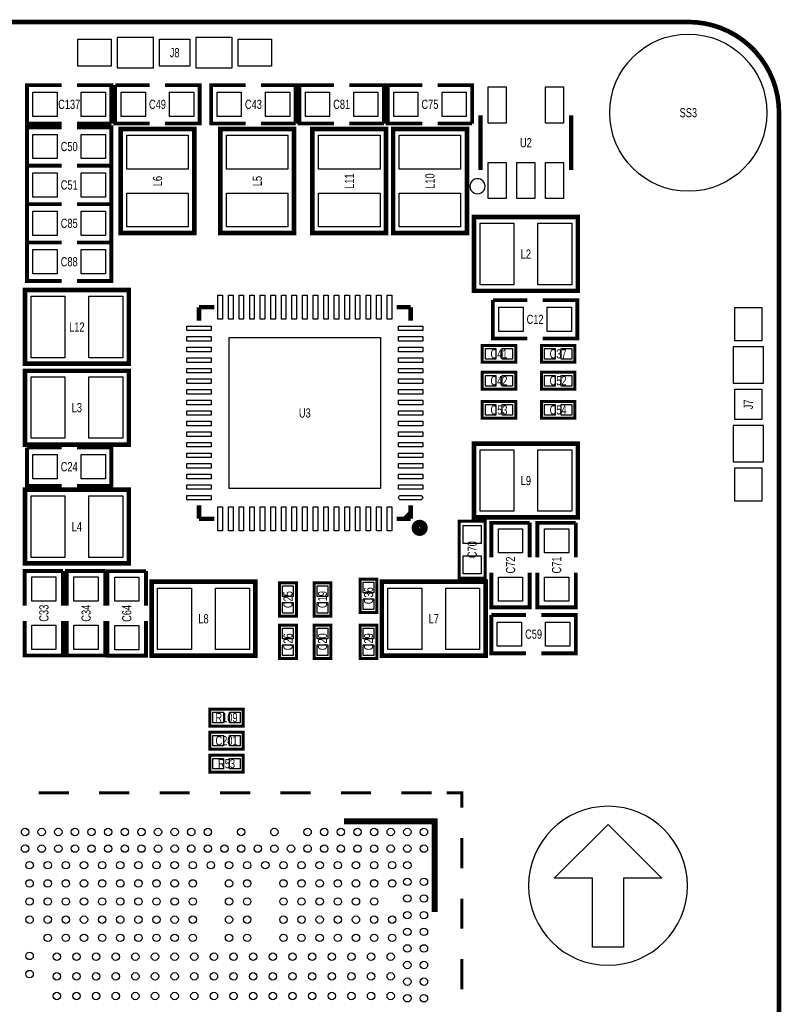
# Model space of a CAD drawing. Extents: x -0.1 to 40.1, y -0.1 to 62.1.
# Tile 3 of 3: x 14.9 to 40.1, y 29.5 to 62.1. Entities that reach past the tile are written whole.
import ezdxf
from ezdxf.enums import TextEntityAlignment as Align

# ---------------------------------------------------------------- set-up
doc = ezdxf.new("R2010")
doc.units = 0
doc.layers.add('DXF', color=2, linetype='CONTINUOUS')

msp = doc.modelspace()

# ---------------------------------------------------------------- linework, layer by layer
at = {"layer": 'DXF'}
for points, const_width in [([(36.999926, 61.999876), (2.999994, 61.999876, 0.414214), (0, 58.999882), (0, 2.999994, 0.414214), (2.999994, 0), (36.999926, 0, 0.414214), (39.99992, 2.999994), (39.99992, 58.999882, 0.414214), (36.999926, 61.999876)], 0.1524), ([(28.249194, 45.266204, 1.000036), (27.966416, 45.266178, 0.999964), (28.249194, 45.266204)], 0.249936)]:
    msp.add_lwpolyline(points, format="xyb", dxfattribs=dict(at, const_width=const_width))
for points in [[(16.799941, 60.534118), (16.799941, 61.434116), (17.899939, 61.434116), (17.899939, 60.534118)], [(18.099964, 61.484129), (18.099964, 60.484131), (19.299961, 60.484131), (19.299961, 61.484129)], [(19.499961, 60.534118), (19.499961, 61.434116), (20.499959, 61.434116), (20.499959, 60.534118)], [(20.699959, 61.484129), (20.699959, 60.484131), (21.899956, 60.484131), (21.899956, 61.484129)], [(22.099956, 60.534118), (22.099956, 61.434116), (23.199954, 61.434116), (23.199954, 60.534118)], [(16.10995, 59.677046), (16.10995, 58.876946), (15.30985, 58.876946), (15.30985, 59.677046)], [(17.71015, 59.677046), (17.71015, 58.876946), (16.91005, 58.876946), (16.91005, 59.677046)], [(18.23085, 58.876946), (18.23085, 59.677046), (19.03095, 59.677046), (19.03095, 58.876946)], [(19.83105, 58.876946), (19.83105, 59.677046), (20.63115, 59.677046), (20.63115, 58.876946)], [(22.20595, 59.677046), (22.20595, 58.876946), (21.40585, 58.876946), (21.40585, 59.677046)], [(23.80615, 59.677046), (23.80615, 58.876946), (23.00605, 58.876946), (23.00605, 59.677046)], [(25.12695, 59.677046), (25.12695, 58.876946), (24.32685, 58.876946), (24.32685, 59.677046)], [(26.72715, 59.677046), (26.72715, 58.876946), (25.92705, 58.876946), (25.92705, 59.677046)], [(28.04795, 59.677046), (28.04795, 58.876946), (27.24785, 58.876946), (27.24785, 59.677046)], [(29.64815, 59.677046), (29.64815, 58.876946), (28.84805, 58.876946), (28.84805, 59.677046)], [(30.373295, 58.657541), (30.373295, 59.856446), (30.972684, 59.856446), (30.972684, 58.657541)], [(32.273316, 58.657541), (32.273316, 59.856446), (32.872705, 59.856446), (32.872705, 58.657541)], [(16.10995, 58.280046), (16.10995, 57.479946), (15.30985, 57.479946), (15.30985, 58.280046)], [(17.71015, 58.280046), (17.71015, 57.479946), (16.91005, 57.479946), (16.91005, 58.280046)], [(20.447, 57.137046), (18.415, 57.137046), (18.415, 58.254646), (20.447, 58.254646)], [(21.717, 58.254646), (23.749, 58.254646), (23.749, 57.137046), (21.717, 57.137046)], [(24.765, 58.254646), (26.797, 58.254646), (26.797, 57.137046), (24.765, 57.137046)], [(29.464, 57.137046), (27.432, 57.137046), (27.432, 58.254646), (29.464, 58.254646)], [(30.373295, 56.15752), (30.373295, 57.356426), (30.972684, 57.356426), (30.972684, 56.15752)], [(31.323305, 56.15752), (31.323305, 57.356426), (31.922695, 57.356426), (31.922695, 56.15752)], [(32.273316, 56.15752), (32.273316, 57.356426), (32.872705, 57.356426), (32.872705, 56.15752)], [(16.10995, 57.010046), (16.10995, 56.209946), (15.30985, 56.209946), (15.30985, 57.010046)], [(17.71015, 57.010046), (17.71015, 56.209946), (16.91005, 56.209946), (16.91005, 57.010046)], [(20.447, 55.219346), (18.415, 55.219346), (18.415, 56.336946), (20.447, 56.336946)], [(21.717, 56.336946), (23.749, 56.336946), (23.749, 55.219346), (21.717, 55.219346)], [(24.765, 56.336946), (26.797, 56.336946), (26.797, 55.219346), (24.765, 55.219346)], [(29.464, 55.219346), (27.432, 55.219346), (27.432, 56.336946), (29.464, 56.336946)], [(15.30985, 54.939946), (15.30985, 55.740046), (16.10995, 55.740046), (16.10995, 54.939946)], [(16.91005, 54.939946), (16.91005, 55.740046), (17.71015, 55.740046), (17.71015, 54.939946)], [(31.22295, 55.339996), (31.22295, 53.307996), (30.10535, 53.307996), (30.10535, 55.339996)], [(33.14065, 55.339996), (33.14065, 53.307996), (32.02305, 53.307996), (32.02305, 55.339996)], [(15.30985, 53.669946), (15.30985, 54.470046), (16.10995, 54.470046), (16.10995, 53.669946)], [(16.91005, 53.669946), (16.91005, 54.470046), (17.71015, 54.470046), (17.71015, 53.669946)], [(16.36395, 52.926996), (16.36395, 50.894996), (15.24635, 50.894996), (15.24635, 52.926996)], [(18.28165, 52.926996), (18.28165, 50.894996), (17.16405, 50.894996), (17.16405, 52.926996)], [(21.582634, 52.966366), (21.582634, 52.166266), (21.432774, 52.166266), (21.432774, 52.966366)], [(21.932646, 52.966366), (21.932646, 52.166266), (21.782786, 52.166266), (21.782786, 52.966366)], [(22.282658, 52.966366), (22.282658, 52.166266), (22.132798, 52.166266), (22.132798, 52.966366)], [(22.63267, 52.966366), (22.63267, 52.166266), (22.48281, 52.166266), (22.48281, 52.966366)], [(22.982682, 52.966366), (22.982682, 52.166266), (22.832822, 52.166266), (22.832822, 52.966366)], [(23.332694, 52.966366), (23.332694, 52.166266), (23.182834, 52.166266), (23.182834, 52.966366)], [(23.682706, 52.966366), (23.682706, 52.166266), (23.532846, 52.166266), (23.532846, 52.966366)], [(24.032718, 52.966366), (24.032718, 52.166266), (23.882858, 52.166266), (23.882858, 52.966366)], [(24.38273, 52.966366), (24.38273, 52.166266), (24.23287, 52.166266), (24.23287, 52.966366)], [(24.732742, 52.966366), (24.732742, 52.166266), (24.582882, 52.166266), (24.582882, 52.966366)], [(25.082754, 52.966366), (25.082754, 52.166266), (24.932894, 52.166266), (24.932894, 52.966366)], [(25.432766, 52.966366), (25.432766, 52.166266), (25.282906, 52.166266), (25.282906, 52.966366)], [(25.782778, 52.966366), (25.782778, 52.166266), (25.632918, 52.166266), (25.632918, 52.966366)], [(26.13279, 52.966366), (26.13279, 52.166266), (25.98293, 52.166266), (25.98293, 52.966366)], [(26.482802, 52.966366), (26.482802, 52.166266), (26.332942, 52.166266), (26.332942, 52.966366)], [(26.832814, 52.966366), (26.832814, 52.166266), (26.682954, 52.166266), (26.682954, 52.966366)], [(27.182826, 52.966366), (27.182826, 52.166266), (27.032966, 52.166266), (27.032966, 52.966366)], [(30.72765, 51.764946), (30.72765, 52.565046), (31.52775, 52.565046), (31.52775, 51.764946)], [(32.32785, 51.764946), (32.32785, 52.565046), (33.12795, 52.565046), (33.12795, 51.764946)], [(39.433919, 51.450126), (38.533921, 51.450126), (38.533921, 52.550124), (39.433919, 52.550124)], [(21.20773, 51.941222), (21.20773, 51.791362), (20.40763, 51.791362), (20.40763, 51.941222)], [(28.20797, 51.941222), (28.20797, 51.791362), (27.40787, 51.791362), (27.40787, 51.941222)], [(21.20773, 51.59121), (21.20773, 51.44135), (20.40763, 51.44135), (20.40763, 51.59121)], [(26.807795, 51.566191), (26.807795, 46.566201), (21.807805, 46.566201), (21.807805, 51.566191)], [(28.20797, 51.59121), (28.20797, 51.44135), (27.40787, 51.44135), (27.40787, 51.59121)], [(21.20773, 51.241198), (21.20773, 51.091338), (20.40763, 51.091338), (20.40763, 51.241198)], [(28.20797, 51.241198), (28.20797, 51.091338), (27.40787, 51.091338), (27.40787, 51.241198)], [(30.283887, 50.84699), (30.283887, 51.197002), (30.633899, 51.197002), (30.633899, 50.84699)], [(30.834101, 50.84699), (30.834101, 51.197002), (31.184113, 51.197002), (31.184113, 50.84699)], [(32.239687, 50.84699), (32.239687, 51.197002), (32.589699, 51.197002), (32.589699, 50.84699)], [(32.789901, 50.84699), (32.789901, 51.197002), (33.139913, 51.197002), (33.139913, 50.84699)], [(38.483921, 50.050116), (39.483919, 50.050116), (39.483919, 51.250113), (38.483921, 51.250113)], [(21.20773, 50.891186), (21.20773, 50.741326), (20.40763, 50.741326), (20.40763, 50.891186)], [(28.20797, 50.891186), (28.20797, 50.741326), (27.40787, 50.741326), (27.40787, 50.891186)], [(21.20773, 50.541174), (21.20773, 50.391314), (20.40763, 50.391314), (20.40763, 50.541174)], [(28.20797, 50.541174), (28.20797, 50.391314), (27.40787, 50.391314), (27.40787, 50.541174)], [(15.24635, 48.227996), (15.24635, 50.259996), (16.36395, 50.259996), (16.36395, 48.227996)], [(17.16405, 48.227996), (17.16405, 50.259996), (18.28165, 50.259996), (18.28165, 48.227996)], [(21.20773, 50.191162), (21.20773, 50.041302), (20.40763, 50.041302), (20.40763, 50.191162)], [(28.20797, 50.191162), (28.20797, 50.041302), (27.40787, 50.041302), (27.40787, 50.191162)], [(30.283887, 49.95799), (30.283887, 50.308002), (30.633899, 50.308002), (30.633899, 49.95799)], [(30.834101, 49.95799), (30.834101, 50.308002), (31.184113, 50.308002), (31.184113, 49.95799)], [(32.239687, 49.95799), (32.239687, 50.308002), (32.589699, 50.308002), (32.589699, 49.95799)], [(32.789901, 49.95799), (32.789901, 50.308002), (33.139913, 50.308002), (33.139913, 49.95799)], [(21.20773, 49.84115), (21.20773, 49.69129), (20.40763, 49.69129), (20.40763, 49.84115)], [(28.20797, 49.84115), (28.20797, 49.69129), (27.40787, 49.69129), (27.40787, 49.84115)], [(39.433919, 48.850118), (38.533921, 48.850118), (38.533921, 49.850116), (39.433919, 49.850116)], [(21.20773, 49.491138), (21.20773, 49.341278), (20.40763, 49.341278), (20.40763, 49.491138)], [(28.20797, 49.491138), (28.20797, 49.341278), (27.40787, 49.341278), (27.40787, 49.491138)], [(30.283887, 48.99279), (30.283887, 49.342802), (30.633899, 49.342802), (30.633899, 48.99279)], [(30.834101, 48.99279), (30.834101, 49.342802), (31.184113, 49.342802), (31.184113, 48.99279)], [(32.239687, 48.99279), (32.239687, 49.342802), (32.589699, 49.342802), (32.589699, 48.99279)], [(32.789901, 48.99279), (32.789901, 49.342802), (33.139913, 49.342802), (33.139913, 48.99279)], [(21.20773, 49.141126), (21.20773, 48.991266), (20.40763, 48.991266), (20.40763, 49.141126)], [(28.20797, 49.141126), (28.20797, 48.991266), (27.40787, 48.991266), (27.40787, 49.141126)], [(21.20773, 48.791114), (21.20773, 48.641254), (20.40763, 48.641254), (20.40763, 48.791114)], [(28.20797, 48.791114), (28.20797, 48.641254), (27.40787, 48.641254), (27.40787, 48.791114)], [(38.483921, 47.450121), (39.483919, 47.450121), (39.483919, 48.650119), (38.483921, 48.650119)], [(21.20773, 48.441102), (21.20773, 48.291242), (20.40763, 48.291242), (20.40763, 48.441102)], [(28.20797, 48.441102), (28.20797, 48.291242), (27.40787, 48.291242), (27.40787, 48.441102)], [(21.20773, 48.09109), (21.20773, 47.94123), (20.40763, 47.94123), (20.40763, 48.09109)], [(28.20797, 48.09109), (28.20797, 47.94123), (27.40787, 47.94123), (27.40787, 48.09109)], [(15.30985, 46.888146), (15.30985, 47.688246), (16.10995, 47.688246), (16.10995, 46.888146)], [(16.91005, 46.888146), (16.91005, 47.688246), (17.71015, 47.688246), (17.71015, 46.888146)], [(21.20773, 47.741078), (21.20773, 47.591218), (20.40763, 47.591218), (20.40763, 47.741078)], [(28.20797, 47.741078), (28.20797, 47.591218), (27.40787, 47.591218), (27.40787, 47.741078)], [(31.22295, 47.846996), (31.22295, 45.814996), (30.10535, 45.814996), (30.10535, 47.846996)], [(33.14065, 47.846996), (33.14065, 45.814996), (32.02305, 45.814996), (32.02305, 47.846996)], [(21.20773, 47.391066), (21.20773, 47.241206), (20.40763, 47.241206), (20.40763, 47.391066)], [(28.20797, 47.391066), (28.20797, 47.241206), (27.40787, 47.241206), (27.40787, 47.391066)], [(39.433919, 46.150111), (38.533921, 46.150111), (38.533921, 47.250109), (39.433919, 47.250109)], [(21.20773, 47.041054), (21.20773, 46.891194), (20.40763, 46.891194), (20.40763, 47.041054)], [(28.20797, 47.041054), (28.20797, 46.891194), (27.40787, 46.891194), (27.40787, 47.041054)], [(21.20773, 46.691042), (21.20773, 46.541182), (20.40763, 46.541182), (20.40763, 46.691042)], [(28.20797, 46.691042), (28.20797, 46.541182), (27.40787, 46.541182), (27.40787, 46.691042)], [(16.36395, 46.322996), (16.36395, 44.290996), (15.24635, 44.290996), (15.24635, 46.322996)], [(18.28165, 46.322996), (18.28165, 44.290996), (17.16405, 44.290996), (17.16405, 46.322996)], [(21.20773, 46.34103), (21.20773, 46.19117), (20.40763, 46.19117), (20.40763, 46.34103)], [(21.582634, 45.966126), (21.582634, 45.166026), (21.432774, 45.166026), (21.432774, 45.966126)], [(21.932646, 45.966126), (21.932646, 45.166026), (21.782786, 45.166026), (21.782786, 45.966126)], [(22.282658, 45.966126), (22.282658, 45.166026), (22.132798, 45.166026), (22.132798, 45.966126)], [(22.63267, 45.966126), (22.63267, 45.166026), (22.48281, 45.166026), (22.48281, 45.966126)], [(22.982682, 45.966126), (22.982682, 45.166026), (22.832822, 45.166026), (22.832822, 45.966126)], [(23.332694, 45.966126), (23.332694, 45.166026), (23.182834, 45.166026), (23.182834, 45.966126)], [(23.682706, 45.966126), (23.682706, 45.166026), (23.532846, 45.166026), (23.532846, 45.966126)], [(24.032718, 45.966126), (24.032718, 45.166026), (23.882858, 45.166026), (23.882858, 45.966126)], [(24.38273, 45.966126), (24.38273, 45.166026), (24.23287, 45.166026), (24.23287, 45.966126)], [(24.732742, 45.966126), (24.732742, 45.166026), (24.582882, 45.166026), (24.582882, 45.966126)], [(25.082754, 45.966126), (25.082754, 45.166026), (24.932894, 45.166026), (24.932894, 45.966126)], [(25.432766, 45.966126), (25.432766, 45.166026), (25.282906, 45.166026), (25.282906, 45.966126)], [(25.782778, 45.966126), (25.782778, 45.166026), (25.632918, 45.166026), (25.632918, 45.966126)], [(26.13279, 45.966126), (26.13279, 45.166026), (25.98293, 45.166026), (25.98293, 45.966126)], [(26.482802, 45.966126), (26.482802, 45.166026), (26.332942, 45.166026), (26.332942, 45.966126)], [(26.832814, 45.966126), (26.832814, 45.166026), (26.682954, 45.166026), (26.682954, 45.966126)], [(27.182826, 45.966126), (27.182826, 45.166026), (27.032966, 45.166026), (27.032966, 45.966126)], [(29.545305, 45.344563), (30.144695, 45.344563), (30.144695, 44.745173), (29.545305, 44.745173)], [(30.71495, 45.237146), (31.51505, 45.237146), (31.51505, 44.437046), (30.71495, 44.437046)], [(32.23895, 45.237146), (33.03905, 45.237146), (33.03905, 44.437046), (32.23895, 44.437046)], [(29.545305, 44.344819), (30.144695, 44.344819), (30.144695, 43.745429), (29.545305, 43.745429)], [(15.27175, 43.64355), (16.07185, 43.64355), (16.07185, 42.84345), (15.27175, 42.84345)], [(16.66875, 43.64355), (17.46885, 43.64355), (17.46885, 42.84345), (16.66875, 42.84345)], [(18.01495, 43.636946), (18.81505, 43.636946), (18.81505, 42.836846), (18.01495, 42.836846)], [(23.573994, 43.344109), (23.924006, 43.344109), (23.924006, 42.994097), (23.573994, 42.994097)], [(24.716994, 43.344109), (25.067006, 43.344109), (25.067006, 42.994097), (24.716994, 42.994097)], [(26.240994, 43.471109), (26.591006, 43.471109), (26.591006, 43.121097), (26.240994, 43.121097)], [(30.71495, 43.636946), (31.51505, 43.636946), (31.51505, 42.836846), (30.71495, 42.836846)], [(32.23895, 43.636946), (33.03905, 43.636946), (33.03905, 42.836846), (32.23895, 42.836846)], [(20.55495, 43.274996), (20.55495, 41.242996), (19.43735, 41.242996), (19.43735, 43.274996)], [(22.47265, 43.274996), (22.47265, 41.242996), (21.35505, 41.242996), (21.35505, 43.274996)], [(28.17495, 43.274996), (28.17495, 41.242996), (27.05735, 41.242996), (27.05735, 43.274996)], [(30.09265, 43.274996), (30.09265, 41.242996), (28.97505, 41.242996), (28.97505, 43.274996)], [(23.573994, 42.793895), (23.924006, 42.793895), (23.924006, 42.443883), (23.573994, 42.443883)], [(24.716994, 42.793895), (25.067006, 42.793895), (25.067006, 42.443883), (24.716994, 42.443883)], [(26.240994, 42.920895), (26.591006, 42.920895), (26.591006, 42.570883), (26.240994, 42.570883)], [(15.27175, 42.04335), (16.07185, 42.04335), (16.07185, 41.24325), (15.27175, 41.24325)], [(16.66875, 42.04335), (17.46885, 42.04335), (17.46885, 41.24325), (16.66875, 41.24325)], [(18.01495, 42.036746), (18.81505, 42.036746), (18.81505, 41.236646), (18.01495, 41.236646)], [(30.67685, 41.350946), (30.67685, 42.151046), (31.47695, 42.151046), (31.47695, 41.350946)], [(32.27705, 41.350946), (32.27705, 42.151046), (33.07715, 42.151046), (33.07715, 41.350946)], [(23.573994, 41.947109), (23.924006, 41.947109), (23.924006, 41.597097), (23.573994, 41.597097)], [(24.716994, 41.947109), (25.067006, 41.947109), (25.067006, 41.597097), (24.716994, 41.597097)], [(26.240994, 41.947109), (26.591006, 41.947109), (26.591006, 41.597097), (26.240994, 41.597097)], [(23.573994, 41.396895), (23.924006, 41.396895), (23.924006, 41.046883), (23.573994, 41.046883)], [(24.716994, 41.396895), (25.067006, 41.396895), (25.067006, 41.046883), (24.716994, 41.046883)], [(26.240994, 41.396895), (26.591006, 41.396895), (26.591006, 41.046883), (26.240994, 41.046883)], [(21.616391, 39.164514), (21.616391, 38.814502), (21.266379, 38.814502), (21.266379, 39.164514)], [(22.166605, 39.164514), (22.166605, 38.814502), (21.816593, 38.814502), (21.816593, 39.164514)], [(21.616391, 38.402514), (21.616391, 38.052502), (21.266379, 38.052502), (21.266379, 38.402514)], [(22.166605, 38.402514), (22.166605, 38.052502), (21.816593, 38.052502), (21.816593, 38.402514)], [(21.616391, 37.640514), (21.616391, 37.290502), (21.266379, 37.290502), (21.266379, 37.640514)], [(22.166605, 37.640514), (22.166605, 37.290502), (21.816593, 37.290502), (21.816593, 37.640514)], [(34.8488, 31.3944), (33.8328, 31.3944), (33.8328, 33.6804), (32.5628, 33.6804), (34.3408, 35.4584), (36.1188, 33.6804), (34.8488, 33.6804)]]:
    msp.add_lwpolyline(points, close=True, dxfattribs=at)
for points, const_width in [([(16.256, 58.641996), (15.113, 58.641996), (15.113, 59.911996), (16.256, 59.911996)], 0.127), ([(16.764, 59.911996), (17.907, 59.911996), (17.907, 58.641996)], 0.127), ([(19.177, 58.641996), (18.034, 58.641996), (18.034, 59.911996)], 0.127), ([(18.034, 59.911996), (19.177, 59.911996)], 0.127), ([(19.685, 59.911996), (20.828, 59.911996), (20.828, 58.641996), (19.685, 58.641996)], 0.127), ([(22.352, 58.641996), (21.209, 58.641996), (21.209, 59.911996), (22.352, 59.911996)], 0.127), ([(22.86, 59.911996), (24.003, 59.911996), (24.003, 58.641996)], 0.127), ([(25.273, 58.641996), (24.13, 58.641996), (24.13, 59.911996), (25.273, 59.911996)], 0.127), ([(25.781, 59.911996), (26.924, 59.911996), (26.924, 58.641996)], 0.127), ([(28.194, 58.641996), (27.051, 58.641996), (27.051, 59.911996), (28.194, 59.911996)], 0.127), ([(28.702, 59.911996), (29.845, 59.911996), (29.845, 58.641996)], 0.127), ([(30.123003, 57.106998), (30.123003, 58.906994)], 0.150012), ([(33.122997, 58.906994), (33.122997, 57.106998)], 0.150012), ([(17.907, 58.641996), (16.764, 58.641996)], 0.127), ([(24.003, 58.641996), (22.86, 58.641996)], 0.127), ([(26.924, 58.641996), (25.781, 58.641996)], 0.127), ([(29.845, 58.641996), (28.702, 58.641996)], 0.127), ([(16.256, 57.244996), (15.113, 57.244996), (15.113, 58.514996), (16.256, 58.514996)], 0.127), ([(16.764, 58.514996), (17.907, 58.514996), (17.907, 57.244996)], 0.127), ([(20.65401, 55.018178), (20.65401, 58.455814), (18.213832, 58.455814), (18.213832, 55.017924), (20.65401, 55.017924), (20.65401, 55.018178)], 0.1524), ([(21.50999, 58.455814), (21.50999, 55.018178), (23.950168, 55.018178), (23.950168, 58.456068), (21.50999, 58.456068), (21.50999, 58.455814)], 0.1524), ([(24.55799, 58.455814), (24.55799, 55.018178), (26.998168, 55.018178), (26.998168, 58.456068), (24.55799, 58.456068), (24.55799, 58.455814)], 0.1524), ([(29.67101, 55.018178), (29.67101, 58.455814), (27.230832, 58.455814), (27.230832, 55.017924), (29.67101, 55.017924), (29.67101, 55.018178)], 0.1524), ([(16.256, 55.974996), (15.113, 55.974996), (15.113, 57.244996), (16.256, 57.244996)], 0.127), ([(16.764, 57.244996), (17.907, 57.244996), (17.907, 55.974996)], 0.127), ([(17.907, 57.244996), (16.764, 57.244996)], 0.127), ([(16.256, 54.704996), (15.113, 54.704996), (15.113, 55.974996)], 0.127), ([(15.113, 55.974996), (16.256, 55.974996)], 0.127), ([(16.764, 55.974996), (17.907, 55.974996), (17.907, 54.704996), (16.764, 54.704996)], 0.127), ([(17.907, 55.974996), (16.764, 55.974996)], 0.127), ([(33.341818, 55.547006), (29.904182, 55.547006), (29.904182, 53.106828), (33.342072, 53.106828), (33.342072, 55.547006), (33.341818, 55.547006)], 0.1524), ([(16.256, 53.434996), (15.113, 53.434996), (15.113, 54.704996)], 0.127), ([(15.113, 54.704996), (16.256, 54.704996)], 0.127), ([(16.764, 54.704996), (17.907, 54.704996), (17.907, 53.434996), (16.764, 53.434996)], 0.127), ([(18.482818, 53.134006), (15.045182, 53.134006), (15.045182, 50.693828), (18.483072, 50.693828), (18.483072, 53.134006), (18.482818, 53.134006)], 0.1524), ([(31.6738, 51.529996), (30.5308, 51.529996), (30.5308, 52.799996)], 0.127), ([(30.5308, 52.799996), (31.6738, 52.799996)], 0.127), ([(32.1818, 52.799996), (33.3248, 52.799996), (33.3248, 51.529996), (32.1818, 51.529996)], 0.127), ([(20.80768, 52.566316), (20.80768, 52.116228)], 0.150114), ([(20.80768, 52.566316), (21.307806, 52.566316)], 0.150114), ([(27.80792, 52.566316), (27.347926, 52.566316)], 0.150114), ([(27.80792, 52.566316), (27.80792, 52.116228)], 0.150114), ([(31.285993, 51.184988), (31.285993, 51.30099), (30.180991, 51.30099), (30.180991, 50.743993), (31.285993, 50.743993), (31.285993, 51.184988)], 0.1), ([(33.241793, 51.184988), (33.241793, 51.30099), (32.136791, 51.30099), (32.136791, 50.743993), (33.241793, 50.743993), (33.241793, 51.184988)], 0.1), ([(15.045182, 48.020986), (18.482818, 48.020986), (18.482818, 50.461164), (15.044928, 50.461164), (15.044928, 48.020986), (15.045182, 48.020986)], 0.1524), ([(31.285993, 50.295988), (31.285993, 50.41199), (30.180991, 50.41199), (30.180991, 49.854993), (31.285993, 49.854993), (31.285993, 50.295988)], 0.1), ([(33.241793, 50.295988), (33.241793, 50.41199), (32.136791, 50.41199), (32.136791, 49.854993), (33.241793, 49.854993), (33.241793, 50.295988)], 0.1), ([(31.285993, 49.330788), (31.285993, 49.44679), (30.180991, 49.44679), (30.180991, 48.889793), (31.285993, 48.889793), (31.285993, 49.330788)], 0.1), ([(33.241793, 49.330788), (33.241793, 49.44679), (32.136791, 49.44679), (32.136791, 48.889793), (33.241793, 48.889793), (33.241793, 49.330788)], 0.1), ([(16.256, 46.653196), (15.113, 46.653196), (15.113, 47.923196)], 0.127), ([(15.113, 47.923196), (16.256, 47.923196)], 0.127), ([(16.764, 47.923196), (17.907, 47.923196), (17.907, 46.653196), (16.764, 46.653196)], 0.127), ([(33.341818, 48.054006), (29.904182, 48.054006), (29.904182, 45.613828), (33.342072, 45.613828), (33.342072, 48.054006), (33.341818, 48.054006)], 0.1524), ([(18.482818, 46.530006), (15.045182, 46.530006), (15.045182, 44.089828), (18.483072, 44.089828), (18.483072, 46.530006), (18.482818, 46.530006)], 0.1524), ([(20.80768, 45.566076), (20.80768, 46.006258)], 0.150114), ([(27.80792, 45.566076), (27.80792, 46.006258)], 0.150114), ([(20.80768, 45.566076), (21.307806, 45.566076)], 0.150114), ([(27.80792, 45.566076), (27.347926, 45.566076)], 0.150114), ([(27.80792, 45.766228), (27.607768, 45.566076)], 0.150114), ([(30.2768, 45.484796), (30.2768, 43.605196), (29.4132, 43.605196), (29.4132, 45.484796), (30.2768, 45.484796)], 0.1016), ([(30.48, 44.290996), (30.48, 45.433996), (31.75, 45.433996)], 0.127), ([(31.75, 45.433996), (31.75, 44.290996)], 0.127), ([(32.004, 44.290996), (32.004, 45.433996), (33.274, 45.433996)], 0.127), ([(33.274, 45.433996), (33.274, 44.290996)], 0.127), ([(15.0368, 42.6974), (15.0368, 43.8404), (16.3068, 43.8404)], 0.127), ([(16.3068, 43.8404), (16.3068, 42.6974)], 0.127), ([(16.4338, 42.6974), (16.4338, 43.8404), (17.7038, 43.8404)], 0.127), ([(17.7038, 43.8404), (17.7038, 42.6974)], 0.127), ([(17.78, 42.690796), (17.78, 43.833796), (19.05, 43.833796)], 0.127), ([(19.05, 43.833796), (19.05, 42.690796)], 0.127), ([(31.75, 43.782996), (31.75, 42.639996), (30.48, 42.639996), (30.48, 43.782996)], 0.127), ([(33.274, 43.782996), (33.274, 42.639996), (32.004, 42.639996), (32.004, 43.782996)], 0.127), ([(22.673818, 43.482006), (19.236182, 43.482006), (19.236182, 41.041828), (22.674072, 41.041828), (22.674072, 43.482006), (22.673818, 43.482006)], 0.1524), ([(23.911992, 42.342003), (24.027994, 42.342003), (24.027994, 43.447005), (23.470997, 43.447005), (23.470997, 42.342003), (23.911992, 42.342003)], 0.1), ([(25.054992, 42.342003), (25.170994, 42.342003), (25.170994, 43.447005), (24.613997, 43.447005), (24.613997, 42.342003), (25.054992, 42.342003)], 0.1), ([(26.578992, 42.469003), (26.694994, 42.469003), (26.694994, 43.574005), (26.137997, 43.574005), (26.137997, 42.469003), (26.578992, 42.469003)], 0.1), ([(30.293818, 43.482006), (26.856182, 43.482006), (26.856182, 41.041828), (30.294072, 41.041828), (30.294072, 43.482006), (30.293818, 43.482006)], 0.1524), ([(31.623, 41.115996), (30.48, 41.115996), (30.48, 42.385996)], 0.127), ([(30.48, 42.385996), (31.623, 42.385996)], 0.127), ([(32.131, 42.385996), (33.274, 42.385996), (33.274, 41.115996), (32.131, 41.115996)], 0.127), ([(16.3068, 42.1894), (16.3068, 41.0464), (15.0368, 41.0464), (15.0368, 42.1894)], 0.127), ([(17.7038, 42.1894), (17.7038, 41.0464), (16.4338, 41.0464), (16.4338, 42.1894)], 0.127), ([(19.05, 42.182796), (19.05, 41.039796), (17.78, 41.039796), (17.78, 42.182796)], 0.127), ([(23.911992, 40.945003), (24.027994, 40.945003), (24.027994, 42.050005), (23.470997, 42.050005), (23.470997, 40.945003), (23.911992, 40.945003)], 0.1), ([(25.054992, 40.945003), (25.170994, 40.945003), (25.170994, 42.050005), (24.613997, 42.050005), (24.613997, 40.945003), (25.054992, 40.945003)], 0.1), ([(26.578992, 40.945003), (26.694994, 40.945003), (26.694994, 42.050005), (26.137997, 42.050005), (26.137997, 40.945003), (26.578992, 40.945003)], 0.1), ([(21.164499, 38.826516), (21.164499, 38.710514), (22.269501, 38.710514), (22.269501, 39.267511), (21.164499, 39.267511), (21.164499, 38.826516)], 0.1), ([(21.164499, 38.064516), (21.164499, 37.948514), (22.269501, 37.948514), (22.269501, 38.505511), (21.164499, 38.505511), (21.164499, 38.064516)], 0.1), ([(21.164499, 37.302516), (21.164499, 37.186514), (22.269501, 37.186514), (22.269501, 37.743511), (21.164499, 37.743511), (21.164499, 37.302516)], 0.1), ([(16.499916, 36.505566), (15.499918, 36.505566)], 0.1), ([(18.499912, 36.505566), (17.499914, 36.505566)], 0.1), ([(20.499908, 36.505566), (19.49991, 36.505566)], 0.1), ([(22.499904, 36.505566), (21.499906, 36.505566)], 0.1), ([(24.4999, 36.505566), (23.499902, 36.505566)], 0.1), ([(26.499922, 36.505566), (25.499898, 36.505566)], 0.1), ([(28.499918, 36.505566), (27.49992, 36.505566)], 0.1), ([(28.999917, 36.505566), (29.499916, 36.505566), (29.499916, 36.005567)], 0.1), ([(25.599898, 35.555555), (28.599917, 35.555555), (28.599917, 32.555561)], 0.2), ([(29.499916, 34.005571), (29.499916, 35.005569)], 0.1), ([(29.499916, 32.005549), (29.499916, 33.005547)], 0.1), ([(29.499916, 30.005553), (29.499916, 31.005551)], 0.1)]:
    msp.add_lwpolyline(points, dxfattribs=dict(at, const_width=const_width))
for points in [[(30.272787, 56.5658, 1), (29.772809, 56.565791, 1)], [(27.4828, 46.34103), (28.13304, 46.34103, -1), (28.13304, 46.19117), (27.4828, 46.19117, -1)], [(36.969929, 33.4264, 1), (31.711671, 33.4264, 1)]]:
    msp.add_lwpolyline(points, format="xyb", close=True, dxfattribs=at)
for centre, radius in [((36.999926, 58.999882), 2.599995), ((15.049906, 35.205568), 0.122504), ((15.599918, 35.205568), 0.122504), ((16.149904, 35.205568), 0.122504), ((16.699916, 35.205568), 0.122504), ((17.249902, 35.205568), 0.122504), ((17.799914, 35.205568), 0.122504), ((18.3499, 35.205568), 0.122504), ((18.899911, 35.205568), 0.122504), ((19.449898, 35.205568), 0.122504), ((19.999909, 35.205568), 0.122504), ((20.549921, 35.205568), 0.122504), ((21.099907, 35.205568), 0.122504), ((22.199905, 35.205568), 0.122504), ((23.299903, 35.205568), 0.122504), ((24.3999, 35.205568), 0.122504), ((24.949912, 35.205568), 0.122504), ((25.499898, 35.205568), 0.122504), ((26.04991, 35.205568), 0.122504), ((26.599921, 35.205568), 0.122504), ((27.149908, 35.205568), 0.122504), ((27.699919, 35.205568), 0.122504), ((28.249905, 35.205568), 0.122504), ((15.049906, 34.655557), 0.122504), ((15.599918, 34.655557), 0.122504), ((16.149904, 34.655557), 0.122504), ((16.699916, 34.655557), 0.122504), ((17.249902, 34.655557), 0.122504), ((17.799914, 34.655557), 0.122504), ((18.3499, 34.655557), 0.122504), ((18.899911, 34.655557), 0.122504), ((19.449898, 34.655557), 0.122504), ((19.999909, 34.655557), 0.122504), ((20.549921, 34.655557), 0.122504), ((21.099907, 34.655557), 0.122504), ((21.649919, 34.655557), 0.122504), ((22.199905, 34.655557), 0.122504), ((22.749916, 34.655557), 0.122504), ((23.299903, 34.655557), 0.122504), ((23.849914, 34.655557), 0.122504), ((24.3999, 34.655557), 0.122504), ((24.949912, 34.655557), 0.122504), ((25.499898, 34.655557), 0.122504), ((26.04991, 34.655557), 0.122504), ((26.599921, 34.655557), 0.122504), ((27.149908, 34.655557), 0.122504), ((27.699919, 34.655557), 0.122504), ((28.249905, 34.655557), 0.122504), ((15.199919, 34.105571), 0.122504), ((15.799918, 34.105571), 0.122504), ((16.399916, 34.105571), 0.122504), ((16.999915, 34.105571), 0.122504), ((17.599914, 34.105571), 0.122504), ((18.199913, 34.105571), 0.122504), ((18.799912, 34.105571), 0.122504), ((19.39991, 34.105571), 0.122504), ((19.999909, 34.105571), 0.122504), ((20.599908, 34.105571), 0.122504), ((21.199907, 34.105571), 0.122504), ((21.799906, 34.105571), 0.122504), ((22.399904, 34.105571), 0.122504), ((22.999903, 34.105571), 0.122504), ((23.599902, 34.105571), 0.122504), ((24.199901, 34.105571), 0.122504), ((24.7999, 34.105571), 0.122504), ((25.399898, 34.105571), 0.122504), ((25.999897, 34.105571), 0.122504), ((26.599921, 34.105571), 0.122504), ((27.19992, 34.105571), 0.122504), ((27.699919, 34.105571), 0.122504), ((15.199919, 33.505546), 0.122504), ((15.799918, 33.505546), 0.122504), ((16.399916, 33.505546), 0.122504), ((16.999915, 33.505546), 0.122504), ((17.599914, 33.505546), 0.122504), ((18.199913, 33.505546), 0.122504), ((18.799912, 33.505546), 0.122504), ((19.39991, 33.505546), 0.122504), ((19.999909, 33.505546), 0.122504), ((20.599908, 33.505546), 0.122504), ((21.799906, 33.505546), 0.122504), ((22.399904, 33.505546), 0.122504), ((23.599902, 33.505546), 0.122504), ((24.199901, 33.505546), 0.122504), ((24.7999, 33.505546), 0.122504), ((25.399898, 33.505546), 0.122504), ((25.999897, 33.505546), 0.122504), ((26.599921, 33.505546), 0.122504), ((27.19992, 33.505546), 0.122504), ((27.699919, 33.555559), 0.122504), ((28.249905, 33.555559), 0.122504), ((15.199919, 32.905548), 0.122504), ((15.799918, 32.905548), 0.122504), ((16.399916, 32.905548), 0.122504), ((16.999915, 32.905548), 0.122504), ((17.599914, 32.905548), 0.122504), ((18.199913, 32.905548), 0.122504), ((18.799912, 32.905548), 0.122504), ((19.39991, 32.905548), 0.122504), ((19.999909, 32.905548), 0.122504), ((20.599908, 32.905548), 0.122504), ((21.799906, 32.905548), 0.122504), ((22.399904, 32.905548), 0.122504), ((23.599902, 32.905548), 0.122504), ((24.199901, 32.905548), 0.122504), ((24.7999, 32.905548), 0.122504), ((25.399898, 32.905548), 0.122504), ((25.999897, 32.905548), 0.122504), ((26.599921, 32.905548), 0.122504), ((27.699919, 33.005547), 0.122504), ((28.249905, 33.005547), 0.122504), ((27.699919, 32.455561), 0.122504), ((28.249905, 32.455561), 0.122504), ((15.199919, 32.305549), 0.122504), ((15.799918, 32.305549), 0.122504), ((16.399916, 32.305549), 0.122504), ((16.999915, 32.305549), 0.122504), ((17.599914, 32.305549), 0.122504), ((18.199913, 32.305549), 0.122504), ((18.799912, 32.305549), 0.122504), ((19.39991, 32.305549), 0.122504), ((19.999909, 32.305549), 0.122504), ((20.599908, 32.305549), 0.122504), ((21.799906, 32.305549), 0.122504), ((22.399904, 32.305549), 0.122504), ((23.599902, 32.305549), 0.122504), ((24.199901, 32.305549), 0.122504), ((24.7999, 32.305549), 0.122504), ((25.399898, 32.305549), 0.122504), ((25.999897, 32.305549), 0.122504), ((26.599921, 32.305549), 0.122504), ((27.19992, 32.305549), 0.122504), ((27.699919, 31.90555), 0.122504), ((28.249905, 31.90555), 0.122504), ((15.799918, 31.70555), 0.122504), ((16.399916, 31.70555), 0.122504), ((16.999915, 31.70555), 0.122504), ((17.599914, 31.70555), 0.122504), ((18.199913, 31.70555), 0.122504), ((18.799912, 31.70555), 0.122504), ((19.39991, 31.70555), 0.122504), ((19.999909, 31.70555), 0.122504), ((20.599908, 31.70555), 0.122504), ((21.799906, 31.70555), 0.122504), ((22.399904, 31.70555), 0.122504), ((23.599902, 31.70555), 0.122504), ((24.199901, 31.70555), 0.122504), ((24.7999, 31.70555), 0.122504), ((25.399898, 31.70555), 0.122504), ((25.999897, 31.70555), 0.122504), ((26.599921, 31.70555), 0.122504), ((27.19992, 31.70555), 0.122504), ((27.699919, 31.355563), 0.122504), ((28.249905, 31.355563), 0.122504), ((15.199919, 31.105551), 0.122504), ((16.099917, 31.080558), 0.122504), ((16.749903, 31.080558), 0.122504), ((17.399914, 31.080558), 0.122504), ((18.0499, 31.080558), 0.122504), ((18.699912, 31.080558), 0.122504), ((19.349898, 31.080558), 0.122504), ((19.999909, 31.080558), 0.122504), ((20.649921, 31.080558), 0.122504), ((21.299907, 31.080558), 0.122504), ((21.949918, 31.080558), 0.122504), ((22.599904, 31.080558), 0.122504), ((23.249915, 31.080558), 0.122504), ((23.899901, 31.080558), 0.122504), ((24.549913, 31.080558), 0.122504), ((25.199899, 31.080558), 0.122504), ((25.84991, 31.080558), 0.122504), ((26.499922, 31.080558), 0.122504), ((27.149908, 31.080558), 0.122504), ((15.199919, 30.505552), 0.122504), ((27.699919, 30.805552), 0.122504), ((28.249905, 30.805552), 0.122504), ((16.099917, 30.430546), 0.122504), ((16.749903, 30.430546), 0.122504), ((17.399914, 30.430546), 0.122504), ((18.0499, 30.430546), 0.122504), ((18.699912, 30.430546), 0.122504), ((19.349898, 30.430546), 0.122504), ((19.999909, 30.430546), 0.122504), ((20.649921, 30.430546), 0.122504), ((21.299907, 30.430546), 0.122504), ((21.949918, 30.430546), 0.122504), ((22.599904, 30.430546), 0.122504), ((23.249915, 30.430546), 0.122504), ((23.899901, 30.430546), 0.122504), ((24.549913, 30.430546), 0.122504), ((25.199899, 30.430546), 0.122504), ((25.84991, 30.430546), 0.122504), ((26.499922, 30.430546), 0.122504), ((27.149908, 30.430546), 0.122504), ((27.699919, 30.255566), 0.122504), ((28.249905, 30.255566), 0.122504), ((16.099917, 29.78056), 0.122504), ((16.749903, 29.78056), 0.122504), ((17.399914, 29.78056), 0.122504), ((18.0499, 29.78056), 0.122504), ((18.699912, 29.78056), 0.122504), ((19.349898, 29.78056), 0.122504), ((19.999909, 29.78056), 0.122504), ((20.649921, 29.78056), 0.122504), ((21.299907, 29.78056), 0.122504), ((21.949918, 29.78056), 0.122504), ((22.599904, 29.78056), 0.122504), ((23.249915, 29.78056), 0.122504), ((23.899901, 29.78056), 0.122504), ((24.549913, 29.78056), 0.122504), ((25.199899, 29.78056), 0.122504), ((25.84991, 29.78056), 0.122504), ((26.499922, 29.78056), 0.122504), ((27.149908, 29.78056), 0.122504), ((27.699919, 29.705554), 0.122504), ((28.249905, 29.705554), 0.122504)]:
    msp.add_circle(centre, radius, dxfattribs=at)

# ---------------------------------------------------------------- texts
at = {"layer": 'DXF', "width": 0.75}
for s, p in [('J8', (19.99996, 60.83173)), ('C137', (16.51, 59.124596)), ('C49', (19.431, 59.124596)), ('C43', (22.606, 59.124596)), ('C81', (25.527, 59.124596)), ('C75', (28.448, 59.124596)), ('SS3', (36.999926, 58.847482)), ('C50', (16.51, 57.727596)), ('U2', (31.623, 57.854596)), ('C51', (16.51, 56.457596)), ('C85', (16.51, 55.187596)), ('L2', (31.623, 54.171596)), ('C88', (16.51, 53.917596)), ('C12', (31.9278, 52.012596)), ('L12', (16.764, 51.758596)), ('C41', (30.733492, 50.870104)), ('C37', (32.689292, 50.870104)), ('C42', (30.733492, 49.981104)), ('C52', (32.689292, 49.981104)), ('L3', (16.764, 49.091596)), ('U3', (24.3078, 48.913796)), ('C53', (30.733492, 49.015904)), ('C54', (32.689292, 49.015904)), ('C24', (16.51, 47.135796)), ('L9', (31.623, 46.678596)), ('L4', (16.764, 45.154596)), ('L8', (20.955, 42.106596)), ('L7', (28.575, 42.106596)), ('C59', (31.877, 41.598596)), ('R109', (21.717, 38.8366)), ('C201', (21.717, 38.0746)), ('R53', (21.717, 37.3126))]:
    msp.add_text(s, height=0.3048, dxfattribs=at).set_placement(p, align=Align.CENTER)
for s, p in [('L6', (19.5834, 56.736869)), ('L5', (22.8854, 56.736869)), ('L11', (25.9334, 56.736869)), ('L10', (28.6004, 56.736869)), ('J7', (39.13632, 49.34999)), ('C70', (29.9974, 44.544869)), ('C72', (31.2674, 44.036869)), ('C71', (32.7914, 44.036869)), ('C25', (23.901908, 42.894377)), ('C19', (25.044908, 42.894377)), ('C36', (26.568908, 43.021377)), ('C33', (15.8242, 42.443273)), ('C34', (17.2212, 42.443273)), ('C64', (18.5674, 42.436669)), ('C26', (23.901908, 41.497377)), ('C20', (25.044908, 41.497377)), ('C29', (26.568908, 41.497377))]:
    msp.add_text(s, height=0.3048, rotation=90, dxfattribs=at).set_placement(p, align=Align.CENTER)

doc.saveas('drawing.dxf')
